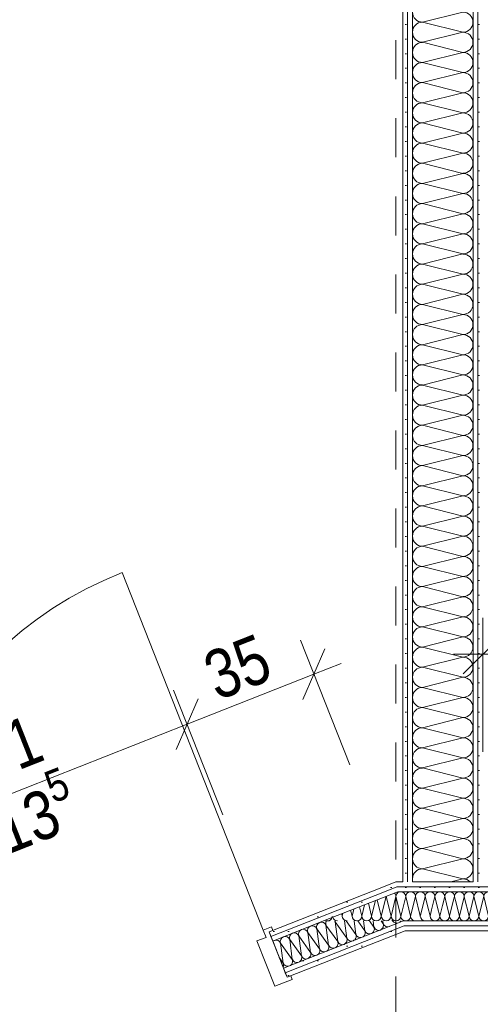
# Model space of a CAD drawing. Header units: metres. Extents: x -79 to 740, y -195 to 69.
# Tile 151 of 200: x 28.86 to 30.04, y 39.9 to 42.42. Entities that reach past the tile are written whole.
import ezdxf

# ---------------------------------------------------------------- set-up
doc = ezdxf.new("R2010")
doc.units = ezdxf.units.M
doc.header["$MEASUREMENT"] = 0
doc.linetypes.add('Strichlinie_ eng', pattern=[0.115, 0.075, -0.04])
for name, color, linetype in [('00 Schraffuren', 7, 'Continuous'), ('90 Allgemein Bemaßung', 7, 'Continuous'), ('Neubau_10 Wand innen GK', 7, 'Continuous')]:
    doc.layers.add(name, color=color, linetype=linetype)
doc.styles.add('ERSTELLTER_STIL_2', font='ARIALN.TTF')
doc.dimstyles.new('ERSTELLTER_STIL__1', dxfattribs={"dimtxt": 0.125, "dimasz": 0.095143, "dimexe": 0.18, "dimexo": 0.25, "dimgap": 0, "dimtad": 1, "dimzin": 0, "dimdsep": 46, "dimtxsty": 'ERSTELLTER_STIL_2', "dimblk": 'ARROWHEAD_6', "dimblk1": 'ARROWHEAD_6', "dimblk2": 'ARROWHEAD_6', "dimcen": 0.09, "dimclrd": 7, "dimclre": 7, "dimclrt": 7, "dimazin": 0, "dimtfac": 1, "dimtdec": 4, "dimtmove": 0, "dimatfit": 3, "dimfxl": 1, "dimtolj": 1, "dimtzin": 0, "dimarcsym": 0})
doc.dimstyles.new('ERSTELLTER_STIL__2', dxfattribs={"dimtxt": 0.125, "dimasz": 0.095143, "dimexe": 0.18, "dimexo": 0.25, "dimgap": 0, "dimtad": 1, "dimtih": 1, "dimtoh": 1, "dimzin": 0, "dimdsep": 46, "dimtxsty": 'ERSTELLTER_STIL_2', "dimblk": 'ARROWHEAD_6', "dimblk1": 'ARROWHEAD_6', "dimblk2": 'ARROWHEAD_6', "dimcen": 0.09, "dimclrd": 7, "dimclre": 7, "dimclrt": 7, "dimazin": 0, "dimtfac": 1, "dimtdec": 4, "dimtmove": 0, "dimatfit": 3, "dimfxl": 1, "dimtolj": 1, "dimtzin": 0, "dimarcsym": 0})
pattern_1 = [(0, (0, 0), (0, 0.0375), [0, -0.0375])]

# ---------------------------------------------------------------- blocks, each defined once
blk = doc.blocks.new('*X114')
at = {"layer": 'Neubau_10 Wand innen GK', "color": 8, "linetype": 'Continuous', "lineweight": 9}
for p, q in [((29.7447, 40.1561), (29.7375, 40.1272)), ((29.7543, 40.1599), (29.7625, 40.1272)), ((29.7725, 40.1671), (29.7625, 40.1272)), ((29.7771, 40.1689), (29.7875, 40.1272)), ((29.8, 40.1772), (29.7875, 40.1272)), ((29.8, 40.1772), (29.8125, 40.1272)), ((29.825, 40.1772), (29.8125, 40.1272)), ((29.825, 40.1772), (29.8375, 40.1272)), ((29.6861, 40.133), (29.6875, 40.1272)), ((29.6893, 40.1342), (29.6875, 40.1272)), ((29.7088, 40.142), (29.7125, 40.1272)), ((29.717, 40.1452), (29.7125, 40.1272)), ((29.7316, 40.1509), (29.7375, 40.1272)), ((29.8398, 40.1365), (29.8375, 40.1272))]:
    blk.add_line(p, q, dxfattribs=at)
for centre, start, end in [((29.8125, 40.1772), 176.4271, 180), ((29.7875, 40.1772), 0, 3.4869), ((29.8125, 40.1772), 0, 46.6551), ((29.8375, 40.1772), 125.9065, 180), ((29.7, 40.1272), 180, 270), ((29.725, 40.1272), 180, 270), ((29.725, 40.1272), 270, 0), ((29.75, 40.1272), 180, 270), ((29.75, 40.1272), 270, 0), ((29.775, 40.1272), 180, 270), ((29.775, 40.1272), 270, 0), ((29.8, 40.1272), 180, 270), ((29.8, 40.1272), 270, 0), ((29.825, 40.1272), 180, 270), ((29.825, 40.1272), 270, 0), ((29.85, 40.1272), 180, 239.4977), ((29.65, 40.1272), 240.4551, 270), ((29.65, 40.1272), 270, 342.6271), ((29.675, 40.1272), 195.4457, 270)]:
    blk.add_arc(centre, 0.0125, start, end, dxfattribs=at)
blk = doc.blocks.new('*X115')
at = {"layer": 'Neubau_10 Wand innen GK', "color": 8, "linetype": 'Continuous', "lineweight": 9}
for p, q in [((29.9443, 40.1543), (29.9375, 40.1272)), ((29.9547, 40.1584), (29.9625, 40.1272)), ((29.972, 40.1652), (29.9625, 40.1272)), ((29.9775, 40.1674), (29.9875, 40.1272)), ((29.9997, 40.1762), (29.9875, 40.1272)), ((30.0002, 40.1764), (30.0125, 40.1272)), ((30.025, 40.1772), (30.0125, 40.1272)), ((30.025, 40.1772), (30.0375, 40.1272)), ((30.05, 40.1772), (30.0375, 40.1272)), ((30.05, 40.1772), (30.0625, 40.1272)), ((30.075, 40.1772), (30.0625, 40.1272)), ((30.075, 40.1772), (30.0875, 40.1272)), ((30.1, 40.1772), (30.0875, 40.1272)), ((30.1, 40.1772), (30.1125, 40.1272)), ((30.125, 40.1772), (30.1125, 40.1272)), ((30.125, 40.1772), (30.1375, 40.1272)), ((30.15, 40.1772), (30.1375, 40.1272)), ((30.15, 40.1772), (30.1625, 40.1272)), ((30.175, 40.1772), (30.1625, 40.1272)), ((30.175, 40.1772), (30.1875, 40.1272)), ((30.2, 40.1772), (30.1875, 40.1272)), ((30.2, 40.1772), (30.2125, 40.1272)), ((30.225, 40.1772), (30.2125, 40.1272)), ((30.225, 40.1772), (30.2375, 40.1272)), ((30.25, 40.1772), (30.2375, 40.1272)), ((30.25, 40.1772), (30.2625, 40.1272)), ((30.275, 40.1772), (30.2625, 40.1272)), ((30.275, 40.1772), (30.2875, 40.1272)), ((30.3, 40.1772), (30.2875, 40.1272)), ((30.3, 40.1772), (30.3125, 40.1272)), ((30.325, 40.1772), (30.3125, 40.1272)), ((30.325, 40.1772), (30.3375, 40.1272)), ((30.35, 40.1772), (30.3375, 40.1272)), ((30.35, 40.1772), (30.3625, 40.1272)), ((30.375, 40.1772), (30.3625, 40.1272)), ((30.375, 40.1772), (30.3875, 40.1272)), ((30.4, 40.1772), (30.3875, 40.1272)), ((30.4, 40.1772), (30.4125, 40.1272)), ((30.425, 40.1772), (30.4125, 40.1272)), ((30.425, 40.1772), (30.4375, 40.1272)), ((30.45, 40.1772), (30.4375, 40.1272)), ((30.45, 40.1772), (30.4625, 40.1272)), ((30.475, 40.1772), (30.4625, 40.1272)), ((30.475, 40.1772), (30.4875, 40.1272)), ((30.5, 40.1772), (30.4875, 40.1272)), ((30.5, 40.1772), (30.5125, 40.1272)), ((30.525, 40.1772), (30.5125, 40.1272)), ((30.525, 40.1772), (30.5375, 40.1272)), ((30.55, 40.1772), (30.5375, 40.1272)), ((30.55, 40.1772), (30.5625, 40.1272)), ((30.575, 40.1772), (30.5625, 40.1272)), ((30.575, 40.1772), (30.5875, 40.1272)), ((30.6, 40.1772), (30.5875, 40.1272)), ((30.6, 40.1772), (30.6125, 40.1272)), ((30.625, 40.1772), (30.6125, 40.1272)), ((30.625, 40.1772), (30.6375, 40.1272)), ((30.65, 40.1772), (30.6375, 40.1272)), ((30.65, 40.1772), (30.6625, 40.1272)), ((30.675, 40.1772), (30.6625, 40.1272)), ((30.675, 40.1772), (30.6875, 40.1272)), ((30.7, 40.1772), (30.6875, 40.1272)), ((30.7, 40.1772), (30.7125, 40.1272)), ((30.725, 40.1772), (30.7125, 40.1272)), ((30.725, 40.1772), (30.7375, 40.1272)), ((30.75, 40.1772), (30.7375, 40.1272)), ((30.75, 40.1772), (30.7625, 40.1272)), ((30.775, 40.1772), (30.7625, 40.1272)), ((30.775, 40.1772), (30.7875, 40.1272)), ((30.8, 40.1772), (30.7875, 40.1272)), ((30.8, 40.1772), (30.8125, 40.1272)), ((30.825, 40.1772), (30.8125, 40.1272)), ((30.825, 40.1772), (30.8375, 40.1272)), ((30.85, 40.1772), (30.8375, 40.1272)), ((30.85, 40.1772), (30.8625, 40.1272)), ((30.875, 40.1772), (30.8625, 40.1272)), ((30.875, 40.1772), (30.8875, 40.1272)), ((30.9, 40.1772), (30.8875, 40.1272)), ((30.9, 40.1772), (30.9125, 40.1272)), ((30.925, 40.1772), (30.9125, 40.1272)), ((30.925, 40.1772), (30.9375, 40.1272)), ((30.95, 40.1772), (30.9375, 40.1272)), ((30.95, 40.1772), (30.9625, 40.1272)), ((30.975, 40.1772), (30.9625, 40.1272)), ((30.975, 40.1772), (30.9875, 40.1272)), ((31, 40.1772), (30.9875, 40.1272)), ((31, 40.1772), (31.0125, 40.1272)), ((31.025, 40.1772), (31.0125, 40.1272)), ((31.025, 40.1772), (31.0375, 40.1272)), ((31.05, 40.1772), (31.0375, 40.1272)), ((31.05, 40.1772), (31.0625, 40.1272)), ((31.075, 40.1772), (31.0625, 40.1272)), ((31.075, 40.1772), (31.0875, 40.1272)), ((31.1, 40.1772), (31.0875, 40.1272)), ((31.1, 40.1772), (31.1125, 40.1272)), ((31.125, 40.1772), (31.1125, 40.1272)), ((31.125, 40.1772), (31.1375, 40.1272)), ((31.15, 40.1772), (31.1375, 40.1272)), ((31.15, 40.1772), (31.1625, 40.1272)), ((31.175, 40.1772), (31.1625, 40.1272)), ((31.175, 40.1772), (31.1875, 40.1272)), ((31.2, 40.1772), (31.1875, 40.1272)), ((31.2, 40.1772), (31.2125, 40.1272)), ((31.225, 40.1772), (31.2125, 40.1272)), ((31.225, 40.1772), (31.2375, 40.1272)), ((31.25, 40.1772), (31.2375, 40.1272)), ((31.25, 40.1772), (31.2514, 40.1714)), ((29.8864, 40.1314), (29.8875, 40.1272)), ((29.8888, 40.1324), (29.8875, 40.1272)), ((29.9092, 40.1404), (29.9125, 40.1272)), ((29.9165, 40.1433), (29.9125, 40.1272)), ((29.9319, 40.1494), (29.9375, 40.1272))]:
    blk.add_line(p, q, dxfattribs=at)
for centre, start, end in [((30.0125, 40.1772), 0, 38.9457), ((30.0375, 40.1772), 90, 180), ((30.0375, 40.1772), 0, 90), ((30.0625, 40.1772), 90, 180), ((30.0625, 40.1772), 0, 90), ((30.0875, 40.1772), 90, 180), ((30.0875, 40.1772), 0, 90), ((30.1125, 40.1772), 90, 180), ((30.1125, 40.1772), 0, 90), ((30.1375, 40.1772), 90, 180), ((30.1375, 40.1772), 0, 90), ((30.1625, 40.1772), 90, 180), ((30.1625, 40.1772), 0, 90), ((30.1875, 40.1772), 90, 180), ((30.1875, 40.1772), 0, 90), ((30.2125, 40.1772), 90, 180), ((30.2125, 40.1772), 0, 90), ((30.2375, 40.1772), 90, 180), ((30.2375, 40.1772), 0, 90), ((30.2625, 40.1772), 90, 180), ((30.2625, 40.1772), 0, 90), ((30.2875, 40.1772), 90, 180), ((30.2875, 40.1772), 0, 90), ((30.3125, 40.1772), 90, 180), ((30.3125, 40.1772), 0, 90), ((30.3375, 40.1772), 90, 180), ((30.3375, 40.1772), 0, 90), ((30.3625, 40.1772), 90, 180), ((30.3625, 40.1772), 0, 90), ((30.3875, 40.1772), 90, 180), ((30.3875, 40.1772), 0, 90), ((30.4125, 40.1772), 90, 180), ((30.4125, 40.1772), 0, 90), ((30.4375, 40.1772), 90, 180), ((30.4375, 40.1772), 0, 90), ((30.4625, 40.1772), 90, 180), ((30.4625, 40.1772), 0, 90), ((30.4875, 40.1772), 90, 180), ((30.4875, 40.1772), 0, 90), ((30.5125, 40.1772), 90, 180), ((30.5125, 40.1772), 0, 90), ((30.5375, 40.1772), 90, 180), ((30.5375, 40.1772), 0, 90), ((30.5625, 40.1772), 90, 180), ((30.5625, 40.1772), 0, 90), ((30.5875, 40.1772), 90, 180), ((30.5875, 40.1772), 0, 90), ((30.6125, 40.1772), 90, 180), ((30.6125, 40.1772), 0, 90), ((30.6375, 40.1772), 90, 180), ((30.6375, 40.1772), 0, 90), ((30.6625, 40.1772), 90, 180), ((30.6625, 40.1772), 0, 90), ((30.6875, 40.1772), 90, 180), ((30.6875, 40.1772), 0, 90), ((30.7125, 40.1772), 90, 180), ((30.7125, 40.1772), 0, 90), ((30.7375, 40.1772), 90, 180), ((30.7375, 40.1772), 0, 90), ((30.7625, 40.1772), 90, 180), ((30.7625, 40.1772), 0, 90), ((30.7875, 40.1772), 90, 180), ((30.7875, 40.1772), 0, 90), ((30.8125, 40.1772), 90, 180), ((30.8125, 40.1772), 0, 90), ((30.8375, 40.1772), 90, 180), ((30.8375, 40.1772), 0, 90), ((30.8625, 40.1772), 90, 180), ((30.8625, 40.1772), 0, 90), ((30.8875, 40.1772), 90, 180), ((30.8875, 40.1772), 0, 90), ((30.9125, 40.1772), 90, 180), ((30.9125, 40.1772), 0, 90), ((30.9375, 40.1772), 90, 180), ((30.9375, 40.1772), 0, 90), ((30.9625, 40.1772), 90, 180), ((30.9625, 40.1772), 0, 90), ((30.9875, 40.1772), 90, 180), ((30.9875, 40.1772), 0, 90), ((31.0125, 40.1772), 90, 180), ((31.0125, 40.1772), 0, 90), ((31.0375, 40.1772), 90, 180), ((31.0375, 40.1772), 0, 90), ((31.0625, 40.1772), 90, 180), ((31.0625, 40.1772), 0, 90), ((31.0875, 40.1772), 90, 180), ((31.0875, 40.1772), 0, 90), ((31.1125, 40.1772), 90, 180), ((31.1125, 40.1772), 0, 90), ((31.1375, 40.1772), 90, 180), ((31.1375, 40.1772), 0, 90), ((31.1625, 40.1772), 90, 180), ((31.1625, 40.1772), 0, 90), ((31.1875, 40.1772), 90, 180), ((31.1875, 40.1772), 0, 90), ((31.2125, 40.1772), 90, 180), ((31.2125, 40.1772), 0, 90), ((31.2375, 40.1772), 90, 180), ((31.2375, 40.1772), 0, 90), ((31.2625, 40.1772), 152.2549, 180), ((29.9, 40.1272), 180, 270), ((29.925, 40.1272), 180, 270), ((29.925, 40.1272), 270, 0), ((29.95, 40.1272), 180, 270), ((29.95, 40.1272), 270, 0), ((29.975, 40.1272), 180, 270), ((29.975, 40.1272), 270, 0), ((30, 40.1272), 180, 270), ((30, 40.1272), 270, 0), ((30.025, 40.1272), 180, 270), ((30.025, 40.1272), 270, 0), ((30.05, 40.1272), 180, 270), ((30.05, 40.1272), 270, 0), ((30.075, 40.1272), 180, 270), ((30.075, 40.1272), 270, 0), ((30.1, 40.1272), 180, 270), ((30.1, 40.1272), 270, 0), ((30.125, 40.1272), 180, 270), ((30.125, 40.1272), 270, 0), ((30.15, 40.1272), 180, 270), ((30.15, 40.1272), 270, 0), ((30.175, 40.1272), 180, 270), ((30.175, 40.1272), 270, 0), ((30.2, 40.1272), 180, 270), ((30.2, 40.1272), 270, 0), ((30.225, 40.1272), 180, 270), ((30.225, 40.1272), 270, 0), ((30.25, 40.1272), 180, 270), ((30.25, 40.1272), 270, 0), ((30.275, 40.1272), 180, 270), ((30.275, 40.1272), 270, 0), ((30.3, 40.1272), 180, 270), ((30.3, 40.1272), 270, 0), ((30.325, 40.1272), 180, 270), ((30.325, 40.1272), 270, 0), ((30.35, 40.1272), 180, 270), ((30.35, 40.1272), 270, 0), ((30.375, 40.1272), 180, 270), ((30.375, 40.1272), 270, 0), ((30.4, 40.1272), 180, 270), ((30.4, 40.1272), 270, 0), ((30.425, 40.1272), 180, 270), ((30.425, 40.1272), 270, 0), ((30.45, 40.1272), 180, 270), ((30.45, 40.1272), 270, 0), ((30.475, 40.1272), 180, 270), ((30.475, 40.1272), 270, 0), ((30.5, 40.1272), 180, 270), ((30.5, 40.1272), 270, 0), ((30.525, 40.1272), 180, 270), ((30.525, 40.1272), 270, 0), ((30.55, 40.1272), 180, 270), ((30.55, 40.1272), 270, 0), ((30.575, 40.1272), 180, 270), ((30.575, 40.1272), 270, 0), ((30.6, 40.1272), 180, 270), ((30.6, 40.1272), 270, 0), ((30.625, 40.1272), 180, 270), ((30.625, 40.1272), 270, 0), ((30.65, 40.1272), 180, 270), ((30.65, 40.1272), 270, 0), ((30.675, 40.1272), 180, 270), ((30.675, 40.1272), 270, 0), ((30.7, 40.1272), 180, 270), ((30.7, 40.1272), 270, 0), ((30.725, 40.1272), 180, 270), ((30.725, 40.1272), 270, 0), ((30.75, 40.1272), 180, 270), ((30.75, 40.1272), 270, 0), ((30.775, 40.1272), 180, 270), ((30.775, 40.1272), 270, 0), ((30.8, 40.1272), 180, 270), ((30.8, 40.1272), 270, 0), ((30.825, 40.1272), 180, 270), ((30.825, 40.1272), 270, 0), ((30.85, 40.1272), 180, 270), ((30.85, 40.1272), 270, 0), ((30.875, 40.1272), 180, 270), ((30.875, 40.1272), 270, 0), ((30.9, 40.1272), 180, 270), ((30.9, 40.1272), 270, 0), ((30.925, 40.1272), 180, 270), ((30.925, 40.1272), 270, 0), ((30.95, 40.1272), 180, 270), ((30.95, 40.1272), 270, 0), ((30.975, 40.1272), 180, 270), ((30.975, 40.1272), 270, 0), ((31, 40.1272), 180, 270), ((31, 40.1272), 270, 0), ((31.025, 40.1272), 180, 270), ((31.025, 40.1272), 270, 0), ((31.05, 40.1272), 180, 270), ((31.05, 40.1272), 270, 0), ((31.075, 40.1272), 180, 270), ((31.075, 40.1272), 270, 0), ((31.1, 40.1272), 180, 270), ((31.1, 40.1272), 270, 0), ((31.125, 40.1272), 180, 270), ((31.125, 40.1272), 270, 0), ((31.15, 40.1272), 180, 270), ((31.15, 40.1272), 270, 0), ((31.175, 40.1272), 180, 270), ((31.175, 40.1272), 270, 0), ((31.2, 40.1272), 180, 270), ((31.2, 40.1272), 270, 0), ((31.225, 40.1272), 180, 270), ((31.225, 40.1272), 270, 0), ((31.25, 40.1272), 180, 270), ((29.85, 40.1272), 250.4318, 270), ((29.85, 40.1272), 270, 332.6505), ((29.875, 40.1272), 202.6366, 270), ((31.25, 40.1272), 270, 276.602)]:
    blk.add_arc(centre, 0.0125, start, end, dxfattribs=at)
blk = doc.blocks.new('*X117')
at = {"layer": 'Neubau_10 Wand innen GK', "color": 8, "linetype": 'Continuous', "lineweight": 9}
for p, q in [((29.85, 40.1772), (29.8398, 40.1365)), ((29.85, 40.1772), (29.8625, 40.1272)), ((29.875, 40.1772), (29.8625, 40.1272)), ((29.875, 40.1772), (29.8864, 40.1314)), ((29.9, 40.1772), (29.8888, 40.1324)), ((29.9, 40.1772), (29.9092, 40.1404)), ((29.925, 40.1772), (29.9165, 40.1433)), ((29.925, 40.1772), (29.9319, 40.1494)), ((29.95, 40.1772), (29.9443, 40.1543)), ((29.95, 40.1772), (29.9547, 40.1584)), ((29.975, 40.1772), (29.972, 40.1652)), ((29.975, 40.1772), (29.9775, 40.1674)), ((30, 40.1772), (29.9997, 40.1762)), ((30, 40.1772), (30.0002, 40.1764))]:
    blk.add_line(p, q, dxfattribs=at)
for centre, start, end in [((29.8375, 40.1772), 90, 125.9065), ((29.8375, 40.1772), 0, 90), ((29.8625, 40.1772), 90, 180), ((29.8625, 40.1772), 0, 90), ((29.8875, 40.1772), 90, 180), ((29.8875, 40.1772), 0, 90), ((29.9125, 40.1772), 90, 180), ((29.9125, 40.1772), 0, 90), ((29.9375, 40.1772), 90, 180), ((29.9375, 40.1772), 0, 90), ((29.9625, 40.1772), 90, 180), ((29.9625, 40.1772), 0, 90), ((29.9875, 40.1772), 90, 180), ((29.9875, 40.1772), 0, 90), ((30.0125, 40.1772), 90, 180), ((30.0125, 40.1772), 38.9458, 90), ((29.85, 40.1272), 332.6505, 0), ((29.875, 40.1272), 180, 202.6366), ((29.85, 40.1272), 239.4977, 250.4317)]:
    blk.add_arc(centre, 0.0125, start, end, dxfattribs=at)
blk = doc.blocks.new('*X119')
at = {"layer": 'Neubau_10 Wand innen GK', "color": 8, "linetype": 'Continuous', "lineweight": 9}
for p, q in [((29.8933, 42.4183), (29.9966, 42.4442)), ((29.8933, 42.4183), (29.9966, 42.3925)), ((29.8933, 42.3667), (29.9966, 42.3925)), ((29.8933, 42.3667), (29.9966, 42.3408)), ((29.8933, 42.315), (29.9966, 42.3408)), ((29.8933, 42.315), (29.9966, 42.2892)), ((29.8933, 42.2633), (29.9966, 42.2892)), ((29.8933, 42.2633), (29.9966, 42.2375)), ((29.8933, 42.2117), (29.9966, 42.2375)), ((29.8933, 42.2117), (29.9966, 42.1858)), ((29.8933, 42.16), (29.9966, 42.1858)), ((29.8933, 42.16), (29.9966, 42.1342)), ((29.8933, 42.1083), (29.9966, 42.1342)), ((29.8933, 42.1083), (29.9966, 42.0825)), ((29.8933, 42.0567), (29.9966, 42.0825)), ((29.8933, 42.0567), (29.9966, 42.0308)), ((29.8933, 42.005), (29.9966, 42.0308)), ((29.8933, 42.005), (29.9966, 41.9792)), ((29.8933, 41.9533), (29.9966, 41.9792)), ((29.8933, 41.9533), (29.9966, 41.9275)), ((29.8933, 41.9017), (29.9966, 41.9275)), ((29.8933, 41.9017), (29.9966, 41.8758)), ((29.8933, 41.85), (29.9966, 41.8758)), ((29.8933, 41.85), (29.9966, 41.8242)), ((29.8933, 41.7983), (29.9966, 41.8242)), ((29.8933, 41.7983), (29.9966, 41.7725)), ((29.8933, 41.7467), (29.9966, 41.7725)), ((29.8933, 41.7467), (29.9966, 41.7208)), ((29.8933, 41.695), (29.9966, 41.7208)), ((29.8933, 41.695), (29.9966, 41.6692)), ((29.8933, 41.6433), (29.9966, 41.6692)), ((29.8933, 41.6433), (29.9966, 41.6175)), ((29.8933, 41.5917), (29.9966, 41.6175)), ((29.8933, 41.5917), (29.9966, 41.5658)), ((29.8933, 41.54), (29.9966, 41.5658)), ((29.8933, 41.54), (29.9966, 41.5142)), ((29.8933, 41.4883), (29.9966, 41.5142)), ((29.8933, 41.4883), (29.9966, 41.4625)), ((29.8933, 41.4367), (29.9966, 41.4625)), ((29.8933, 41.4367), (29.9966, 41.4108)), ((29.8933, 41.385), (29.9966, 41.4108)), ((29.8933, 41.385), (29.9966, 41.3592)), ((29.8933, 41.3333), (29.9966, 41.3592)), ((29.8933, 41.3333), (29.9966, 41.3075)), ((29.8933, 41.2817), (29.9966, 41.3075)), ((29.8933, 41.2817), (29.9966, 41.2558)), ((29.8933, 41.23), (29.9966, 41.2558)), ((29.8933, 41.23), (29.9966, 41.2042)), ((29.8933, 41.1783), (29.9966, 41.2042)), ((29.8933, 41.1783), (29.9966, 41.1525)), ((29.8933, 41.1267), (29.9966, 41.1525)), ((29.8933, 41.1267), (29.9966, 41.1008)), ((29.8933, 41.075), (29.9966, 41.1008)), ((29.8933, 41.075), (29.9966, 41.0492)), ((29.8933, 41.0233), (29.9966, 41.0492)), ((29.8933, 41.0233), (29.9966, 40.9975)), ((29.8933, 40.9717), (29.9966, 40.9975)), ((29.8933, 40.9717), (29.9966, 40.9458)), ((29.8933, 40.92), (29.9966, 40.9458)), ((29.8933, 40.92), (29.9966, 40.8942)), ((29.8933, 40.8683), (29.9966, 40.8942)), ((29.8933, 40.8683), (29.9966, 40.8425)), ((29.8933, 40.8167), (29.9966, 40.8425)), ((29.8933, 40.8167), (29.9966, 40.7908)), ((29.8933, 40.765), (29.9966, 40.7908)), ((29.8933, 40.765), (29.9966, 40.7392)), ((29.8933, 40.7133), (29.9966, 40.7392)), ((29.8933, 40.7133), (29.9966, 40.6875)), ((29.8933, 40.6617), (29.9966, 40.6875)), ((29.8933, 40.6617), (29.9966, 40.6358)), ((29.8933, 40.61), (29.9966, 40.6358)), ((29.8933, 40.61), (29.9966, 40.5842)), ((29.8933, 40.5583), (29.9966, 40.5842)), ((29.8933, 40.5583), (29.9966, 40.5325)), ((29.8933, 40.5067), (29.9966, 40.5325)), ((29.8933, 40.5067), (29.9966, 40.4808)), ((29.8933, 40.455), (29.9966, 40.4808)), ((29.8933, 40.455), (29.9966, 40.4292)), ((29.8933, 40.4033), (29.9966, 40.4292)), ((29.8933, 40.4033), (29.9966, 40.3775)), ((29.8933, 40.3517), (29.9966, 40.3775)), ((29.8933, 40.3517), (29.9966, 40.3258)), ((29.8933, 40.3), (29.9966, 40.3258)), ((29.8933, 40.3), (29.9966, 40.2742)), ((29.8933, 40.2483), (29.9966, 40.2742)), ((29.8933, 40.2483), (29.9966, 40.2225)), ((29.9654, 40.2147), (29.9966, 40.2225))]:
    blk.add_line(p, q, dxfattribs=at)
for centre, start, end in [((29.8933, 42.4442), 180, 270), ((29.9966, 42.4183), 0, 90), ((29.8933, 42.3925), 90, 180), ((29.9966, 42.4183), 270, 0), ((29.8933, 42.3925), 180, 270), ((29.9966, 42.3667), 0, 90), ((29.8933, 42.3408), 90, 180), ((29.9966, 42.3667), 270, 0), ((29.8933, 42.3408), 180, 270), ((29.9966, 42.315), 0, 90), ((29.8933, 42.2892), 90, 180), ((29.9966, 42.315), 270, 0), ((29.8933, 42.2892), 180, 270), ((29.9966, 42.2633), 0, 90), ((29.8933, 42.2375), 90, 180), ((29.9966, 42.2633), 270, 0), ((29.8933, 42.2375), 180, 270), ((29.9966, 42.2117), 0, 90), ((29.8933, 42.1858), 90, 180), ((29.9966, 42.2117), 270, 0), ((29.8933, 42.1858), 180, 270), ((29.9966, 42.16), 0, 90), ((29.8933, 42.1342), 90, 180), ((29.9966, 42.16), 270, 0), ((29.8933, 42.1342), 180, 270), ((29.9966, 42.1083), 0, 90), ((29.8933, 42.0825), 90, 180), ((29.9966, 42.1083), 270, 0), ((29.8933, 42.0825), 180, 270), ((29.9966, 42.0567), 0, 90), ((29.8933, 42.0308), 90, 180), ((29.9966, 42.0567), 270, 0), ((29.8933, 42.0308), 180, 270), ((29.9966, 42.005), 0, 90), ((29.8933, 41.9792), 90, 180), ((29.9966, 42.005), 270, 0), ((29.8933, 41.9792), 180, 270), ((29.9966, 41.9533), 0, 90), ((29.8933, 41.9275), 90, 180), ((29.9966, 41.9533), 270, 0), ((29.8933, 41.9275), 180, 270), ((29.9966, 41.9017), 0, 90), ((29.8933, 41.8758), 90, 180), ((29.9966, 41.9017), 270, 0), ((29.8933, 41.8758), 180, 270), ((29.9966, 41.85), 0, 90), ((29.8933, 41.8242), 90, 180), ((29.9966, 41.85), 270, 0), ((29.8933, 41.8242), 180, 270), ((29.9966, 41.7983), 0, 90), ((29.8933, 41.7725), 90, 180), ((29.9966, 41.7983), 270, 0), ((29.8933, 41.7725), 180, 270), ((29.9966, 41.7467), 0, 90), ((29.8933, 41.7208), 90, 180), ((29.9966, 41.7467), 270, 0), ((29.8933, 41.7208), 180, 270), ((29.9966, 41.695), 0, 90), ((29.8933, 41.6692), 90, 180), ((29.9966, 41.695), 270, 0), ((29.8933, 41.6692), 180, 270), ((29.9966, 41.6433), 0, 90), ((29.8933, 41.6175), 90, 180), ((29.9966, 41.6433), 270, 0), ((29.8933, 41.6175), 180, 270), ((29.9966, 41.5917), 0, 90), ((29.8933, 41.5658), 90, 180), ((29.9966, 41.5917), 270, 0), ((29.8933, 41.5658), 180, 270), ((29.9966, 41.54), 0, 90), ((29.8933, 41.5142), 90, 180), ((29.9966, 41.54), 270, 0), ((29.8933, 41.5142), 180, 270), ((29.9966, 41.4883), 0, 90), ((29.8933, 41.4625), 90, 180), ((29.9966, 41.4883), 270, 0), ((29.8933, 41.4625), 180, 270), ((29.9966, 41.4367), 0, 90), ((29.8933, 41.4108), 90, 180), ((29.9966, 41.4367), 270, 0), ((29.8933, 41.4108), 180, 270), ((29.9966, 41.385), 0, 90), ((29.8933, 41.3592), 90, 180), ((29.9966, 41.385), 270, 0), ((29.8933, 41.3592), 180, 270), ((29.9966, 41.3333), 0, 90), ((29.8933, 41.3075), 90, 180), ((29.9966, 41.3333), 270, 0), ((29.8933, 41.3075), 180, 270), ((29.9966, 41.2817), 0, 90), ((29.8933, 41.2558), 90, 180), ((29.9966, 41.2817), 270, 0), ((29.8933, 41.2558), 180, 270), ((29.9966, 41.23), 0, 90), ((29.8933, 41.2042), 90, 180), ((29.9966, 41.23), 270, 0), ((29.8933, 41.2042), 180, 270), ((29.9966, 41.1783), 0, 90), ((29.8933, 41.1525), 90, 180), ((29.9966, 41.1783), 270, 0), ((29.8933, 41.1525), 180, 270), ((29.9966, 41.1267), 0, 90), ((29.8933, 41.1008), 90, 180), ((29.9966, 41.1267), 270, 0), ((29.8933, 41.1008), 180, 270), ((29.9966, 41.075), 0, 90), ((29.8933, 41.0492), 90, 180), ((29.9966, 41.075), 270, 0), ((29.8933, 41.0492), 180, 270), ((29.9966, 41.0233), 0, 90), ((29.8933, 40.9975), 90, 180), ((29.9966, 41.0233), 270, 0), ((29.8933, 40.9975), 180, 270), ((29.9966, 40.9717), 0, 90), ((29.8933, 40.9458), 90, 180), ((29.9966, 40.9717), 270, 0), ((29.8933, 40.9458), 180, 270), ((29.9966, 40.92), 0, 90), ((29.8933, 40.8942), 90, 180), ((29.9966, 40.92), 270, 0), ((29.8933, 40.8942), 180, 270), ((29.9966, 40.8683), 0, 90), ((29.8933, 40.8425), 90, 180), ((29.9966, 40.8683), 270, 0), ((29.8933, 40.8425), 180, 270), ((29.9966, 40.8167), 0, 90), ((29.8933, 40.7908), 90, 180), ((29.9966, 40.8167), 270, 0), ((29.8933, 40.7908), 180, 270), ((29.9966, 40.765), 0, 90), ((29.8933, 40.7392), 90, 180), ((29.9966, 40.765), 270, 0), ((29.8933, 40.7392), 180, 270), ((29.9966, 40.7133), 0, 90), ((29.8933, 40.6875), 90, 180), ((29.9966, 40.7133), 270, 0), ((29.8933, 40.6875), 180, 270), ((29.9966, 40.6617), 0, 90), ((29.8933, 40.6358), 90, 180), ((29.9966, 40.6617), 270, 0), ((29.8933, 40.6358), 180, 270), ((29.9966, 40.61), 0, 90), ((29.8933, 40.5842), 90, 180), ((29.9966, 40.61), 270, 0), ((29.8933, 40.5842), 180, 270), ((29.9966, 40.5583), 0, 90), ((29.8933, 40.5325), 90, 180), ((29.9966, 40.5583), 270, 0), ((29.8933, 40.5325), 180, 270), ((29.9966, 40.5067), 0, 90), ((29.8933, 40.4808), 90, 180), ((29.9966, 40.5067), 270, 0), ((29.8933, 40.4808), 180, 270), ((29.9966, 40.455), 0, 90), ((29.8933, 40.4292), 90, 180), ((29.9966, 40.455), 270, 0), ((29.8933, 40.4292), 180, 270), ((29.9966, 40.4033), 0, 90), ((29.8933, 40.3775), 90, 180), ((29.9966, 40.4033), 270, 0), ((29.8933, 40.3775), 180, 270), ((29.9966, 40.3517), 0, 90), ((29.8933, 40.3258), 90, 180), ((29.9966, 40.3517), 270, 0), ((29.8933, 40.3258), 180, 270), ((29.9966, 40.3), 0, 90), ((29.8933, 40.2742), 90, 180), ((29.9966, 40.3), 270, 0), ((29.8933, 40.2742), 180, 270), ((29.9966, 40.2483), 0, 90), ((29.8933, 40.2225), 90, 180), ((29.9966, 40.2483), 270, 0), ((29.8933, 40.2225), 180, 197.6119), ((29.9966, 40.1967), 44.2213, 90)]:
    blk.add_arc(centre, 0.0258, start, end, dxfattribs=at)
blk = doc.blocks.new('*X129')
at = {"layer": 'Neubau_10 Wand innen GK', "color": 8, "linetype": 'Continuous', "lineweight": 9}
for p, q in [((29.6458, 40.1037), (29.6758, 40.0617)), ((29.6458, 40.1037), (29.6526, 40.0526)), ((29.6691, 40.1128), (29.6758, 40.0617)), ((29.6691, 40.1128), (29.6991, 40.0709)), ((29.6933, 40.1147), (29.6991, 40.0709)), ((29.6976, 40.1147), (29.7223, 40.0801)), ((29.7178, 40.1147), (29.7223, 40.0801)), ((29.7274, 40.1147), (29.7456, 40.0893)), ((29.7422, 40.1147), (29.7456, 40.0893)), ((29.7572, 40.1147), (29.7688, 40.0985)), ((29.7667, 40.1147), (29.7688, 40.0985)), ((29.787, 40.1147), (29.7921, 40.1076)), ((29.7912, 40.1147), (29.7921, 40.1076)), ((29.5993, 40.0853), (29.6061, 40.0342)), ((29.5993, 40.0853), (29.6293, 40.0434)), ((29.6226, 40.0945), (29.6293, 40.0434)), ((29.6226, 40.0945), (29.6526, 40.0526)), ((29.5296, 40.0578), (29.5363, 40.0067)), ((29.5296, 40.0578), (29.5595, 40.0158)), ((29.5528, 40.0669), (29.5595, 40.0158)), ((29.5528, 40.0669), (29.5828, 40.025)), ((29.5761, 40.0761), (29.6061, 40.0342)), ((29.5761, 40.0761), (29.5828, 40.025)), ((29.5259, 40.0211), (29.5363, 40.0067))]:
    blk.add_line(p, q, dxfattribs=at)
for centre, start, end in [((29.6109, 40.0899), 21.5411, 111.5411), ((29.6342, 40.0991), 111.5411, 201.5411), ((29.6342, 40.0991), 21.5411, 111.5411), ((29.6575, 40.1082), 149.0003, 201.5411), ((29.6575, 40.1082), 21.5411, 30.9997), ((29.6807, 40.1174), 192.6681, 201.5411), ((29.7805, 40.103), 291.5411, 21.5411), ((29.8037, 40.1122), 201.5411, 291.5411), ((29.8037, 40.1122), 11.3497, 21.5411), ((29.827, 40.1214), 212.5164, 291.5411), ((29.827, 40.1214), 291.5411, 327.4836), ((29.5644, 40.0715), 111.5411, 201.5411), ((29.5644, 40.0715), 21.5411, 111.5411), ((29.5877, 40.0807), 111.5411, 201.5411), ((29.5877, 40.0807), 21.5411, 111.5411), ((29.6109, 40.0899), 111.5411, 201.5411), ((29.7107, 40.0755), 291.5411, 21.5411), ((29.7339, 40.0847), 201.5411, 291.5411), ((29.7339, 40.0847), 291.5411, 21.5411), ((29.7572, 40.0939), 201.5411, 291.5411), ((29.7572, 40.0939), 291.5411, 21.5411), ((29.7805, 40.103), 201.5411, 291.5411), ((29.5179, 40.0532), 111.5411, 131.7164), ((29.5179, 40.0532), 21.5411, 111.5411), ((29.5412, 40.0623), 111.5411, 201.5411), ((29.5412, 40.0623), 21.5411, 111.5411), ((29.6409, 40.048), 291.5411, 21.5411), ((29.6642, 40.0571), 201.5411, 291.5411), ((29.6642, 40.0571), 291.5411, 21.5411), ((29.6874, 40.0663), 201.5411, 291.5411), ((29.6874, 40.0663), 291.5411, 21.5411), ((29.7107, 40.0755), 201.5411, 291.5411), ((29.5944, 40.0296), 291.5411, 21.5411), ((29.6177, 40.0388), 201.5411, 291.5411), ((29.6177, 40.0388), 291.5411, 21.5411), ((29.6409, 40.048), 201.5411, 291.5411), ((29.5247, 40.0021), 332.4687, 21.5411), ((29.5479, 40.0113), 201.5411, 291.5411), ((29.5479, 40.0113), 291.5411, 21.5411), ((29.5712, 40.0204), 201.5411, 291.5411), ((29.5712, 40.0204), 291.5411, 21.5411), ((29.5944, 40.0296), 201.5411, 291.5411)]:
    blk.add_arc(centre, 0.0125, start, end, dxfattribs=at)
blk = doc.blocks.new('Blockrahmentür 1-Fl 27_26')
at = {"layer": 'Neubau_10 Wand innen GK', "color": 7, "linetype": 'Continuous', "lineweight": 13}
for p, q in [((0.4925, -0.01), (0.4925, 0.975)), ((-0.4925, -0.01), (-0.515, -0.01)), ((-0.515, -0.01), (-0.515, -0.02)), ((-0.515, -0.02), (-0.505, -0.02)), ((-0.505, -0.02), (-0.505, -0.145)), ((-0.505, -0.0325), (-0.505, -0.02)), ((-0.505, -0.0325), (-0.505, -0.02)), ((-0.4925, -0.03), (-0.4925, -0.01)), ((0.4925, -0.03), (0.4925, -0.01)), ((0.4925, -0.01), (0.515, -0.01)), ((0.515, -0.02), (0.505, -0.02)), ((0.505, -0.02), (0.505, -0.145)), ((0.505, -0.0325), (0.505, -0.02)), ((0.505, -0.0325), (0.505, -0.02)), ((0.515, -0.01), (0.515, -0.02)), ((-0.505, -0.045), (-0.505, -0.0325)), ((-0.505, -0.045), (-0.505, -0.0325)), ((-0.505, -0.12), (-0.505, -0.045)), ((-0.505, -0.12), (-0.505, -0.045)), ((-0.4675, -0.03), (-0.4925, -0.03)), ((-0.4675, -0.155), (-0.4675, -0.03)), ((0.4675, -0.155), (0.4675, -0.03)), ((0.4675, -0.03), (0.4925, -0.03)), ((0.505, -0.045), (0.505, -0.0325)), ((0.505, -0.045), (0.505, -0.0325)), ((0.505, -0.12), (0.505, -0.045)), ((0.505, -0.12), (0.505, -0.045)), ((-0.505, -0.1325), (-0.505, -0.12)), ((-0.505, -0.1325), (-0.505, -0.12)), ((0.505, -0.1325), (0.505, -0.12)), ((0.505, -0.1325), (0.505, -0.12)), ((-0.505, -0.145), (-0.515, -0.145)), ((-0.515, -0.145), (-0.515, -0.155)), ((-0.505, -0.145), (-0.505, -0.1325)), ((-0.505, -0.145), (-0.505, -0.1325)), ((0.505, -0.145), (0.505, -0.1325)), ((0.505, -0.145), (0.505, -0.1325)), ((0.505, -0.145), (0.515, -0.145)), ((0.515, -0.145), (0.515, -0.155)), ((-0.515, -0.155), (-0.4675, -0.155)), ((0.515, -0.155), (0.4675, -0.155))]:
    blk.add_line(p, q, dxfattribs=at)
at = {"layer": 'Neubau_10 Wand innen GK', "color": 7, "linetype": 'Continuous', "lineweight": 9}
blk.add_arc((0.4925, -0.01), 0.985, 90, 180, dxfattribs=at)
blk = doc.blocks.new('*D378')
at = {"layer": '90 Allgemein Bemaßung', "color": 7, "linetype": 'Continuous', "lineweight": 9}
for p, q in [((28.3504, 40.2483), (29.2899, 40.6191)), ((28.3786, 40.3133), (28.3222, 40.1833)), ((25.7114, 39.2066), (28.3504, 40.2483)), ((25.8032, 38.974), (25.6769, 39.2939)), ((25.7396, 39.2715), (25.6832, 39.1416)), ((25.6415, 39.179), (25.7114, 39.2066))]:
    blk.add_line(p, q, dxfattribs=at)
at = {"layer": '90 Allgemein Bemaßung', "color": 7, "lineweight": 9, "insert": (26.8767, 39.6622), "char_height": 0.125, "attachment_point": 7, "rotation": 21.5411, "style": 'ERSTELLTER_STIL_2'}
blk.add_mtext('\\A1;{\\pql;\\fArial Narrow|b0|i0|c0|p0;\\W1.000000;2,83\\fArial Narrow|b0|i0|c0|p0;\\W1.000000;\\A1{\\H.66x;\\S5^  ;}}', dxfattribs=at)
blk = doc.blocks.new('ARROWHEAD_6')
at = {"color": 0, "linetype": 'Continuous', "lineweight": 0}
for p, q in [((-0.5, -0.5), (0.5, 0.5)), ((0, 0), (-1, 0))]:
    blk.add_line(p, q, dxfattribs=at)
blk = doc.blocks.new('*D380')
at = {"layer": '90 Allgemein Bemaßung', "color": 7, "linetype": 'Continuous', "lineweight": 9}
for p, q in [((29.2899, 40.6191), (29.6147, 40.7474)), ((29.3817, 40.3866), (29.2554, 40.7065)), ((29.3181, 40.6841), (29.2617, 40.5542)), ((28.3504, 40.2483), (29.2899, 40.6191)), ((28.4422, 40.0158), (28.316, 40.3356)), ((28.3786, 40.3133), (28.3222, 40.1833)), ((25.7114, 39.2066), (28.3504, 40.2483))]:
    blk.add_line(p, q, dxfattribs=at)
at = {"layer": '90 Allgemein Bemaßung', "color": 7, "lineweight": 9, "char_height": 0.125, "attachment_point": 7, "rotation": 21.5411, "style": 'ERSTELLTER_STIL_2'}
for s, insert in [('\\A1;{\\pql;\\fArial Narrow|b0|i0|c0|p0;\\W1.000000;2,13\\fArial Narrow|b0|i0|c0|p0;\\W1.000000;\\A1{\\H.66x;\\S5^  ;}}', (28.7302, 40.2057)), ('\\A1;{\\pql;\\fArial Narrow|b0|i0|c0|p0;\\W1.000000;1,01}', (28.68, 40.4053))]:
    blk.add_mtext(s, dxfattribs=dict(at, insert=insert))
blk = doc.blocks.new('*D381')
at = {"layer": '90 Allgemein Bemaßung', "color": 7, "linetype": 'Continuous', "lineweight": 9}
for p, q in [((29.7065, 40.5148), (29.5802, 40.8347)), ((29.5865, 40.6824), (29.6429, 40.8123)), ((29.6147, 40.7474), (29.6846, 40.7749)), ((29.2899, 40.6191), (29.6147, 40.7474)), ((29.3181, 40.6841), (29.2617, 40.5542))]:
    blk.add_line(p, q, dxfattribs=at)
at = {"layer": '90 Allgemein Bemaßung', "color": 7, "lineweight": 9, "insert": (29.3682, 40.677), "char_height": 0.125, "attachment_point": 7, "rotation": 21.5411, "style": 'ERSTELLTER_STIL_2'}
blk.add_mtext('\\A1;{\\pql;\\fArial Narrow|b0|i0|c0|p0;\\W1.000000;35}', dxfattribs=at)
blk = doc.blocks.new('*D382')
at = {"layer": '90 Allgemein Bemaßung', "color": 7, "linetype": 'Continuous', "lineweight": 9}
for p, q in [((30.0475, 40.5481), (30.0475, 40.892)), ((31.2514, 40.5481), (31.2514, 40.892)), ((30.0975, 40.8482), (29.9974, 40.7481)), ((31.3015, 40.8482), (31.2014, 40.7481)), ((29.9723, 40.7981), (30.0475, 40.7981)), ((30.0475, 40.7981), (31.2514, 40.7981))]:
    blk.add_line(p, q, dxfattribs=at)
at = {"layer": '90 Allgemein Bemaßung', "color": 7, "lineweight": 9, "insert": (30.4821, 40.794), "char_height": 0.125, "attachment_point": 7, "style": 'ERSTELLTER_STIL_2'}
blk.add_mtext('\\A1;{\\pql;\\fArial Narrow|b0|i0|c0|p0;\\W1.000000;1,20\\fArial Narrow|b0|i0|c0|p0;\\W1.000000;\\A1{\\H.66x;\\S5^  ;}}', dxfattribs=at)

msp = doc.modelspace()

# ---------------------------------------------------------------- hatches: boundary and pattern name
at = {"layer": 'Neubau_10 Wand innen GK', "linetype": 'Continuous', "lineweight": 9}
h = msp.add_hatch(dxfattribs=at)
h.set_pattern_fill('Gipskarton_0001', color=8, style=0, pattern_type=2)
h.set_pattern_definition(pattern_1)
h.paths.add_polyline_path([(29.8425, 43.1719), (29.8425, 40.2147), (29.855, 40.2147), (29.855, 43.1719)])
h = msp.add_hatch(dxfattribs=at)
h.set_pattern_fill('Gipskarton_0001', color=8, style=0, pattern_type=2)
h.set_pattern_definition(pattern_1)
h.paths.add_polyline_path([(29.855, 43.1719), (29.855, 40.2147), (29.8675, 40.2147), (29.8675, 43.1719)])
h = msp.add_hatch(dxfattribs=at)
h.set_pattern_fill('Gipskarton_0001', color=8, style=0, pattern_type=2)
h.set_pattern_definition(pattern_1)
h.paths.add_polyline_path([(30.035, 40.2147), (30.035, 43.1719), (30.0225, 43.1719), (30.0225, 40.2147)])
h = msp.add_hatch(dxfattribs=at)
h.set_pattern_fill('Gipskarton_0001', color=8, style=0, pattern_type=2)
h.set_pattern_definition(pattern_1)
h.paths.add_polyline_path([(30.0475, 40.2147), (30.0475, 43.1719), (30.035, 43.1719), (30.035, 40.2147)])
h = msp.add_hatch(dxfattribs=at)
h.set_pattern_fill('Gipskarton_0001', color=8, style=0, pattern_type=2)
h.set_pattern_definition(pattern_1)
h.paths.add_polyline_path([(29.825, 40.2147), (29.7933, 40.2022), (29.8273, 40.2022)])
h = msp.add_hatch(dxfattribs=at)
h.set_pattern_fill('Gipskarton_0001', color=8, style=0, pattern_type=2)
h.set_pattern_definition(pattern_1)
h.paths.add_polyline_path([(29.859, 40.2147), (29.825, 40.2147), (29.8273, 40.2022)])
h = msp.add_hatch(dxfattribs=at)
h.set_pattern_fill('Gipskarton_0001', color=8, style=0, pattern_type=2)
h.set_pattern_definition(pattern_1)
h.paths.add_polyline_path([(29.859, 40.2147), (29.8273, 40.2022), (31.2514, 40.2022), (31.2514, 40.2147)])
h = msp.add_hatch(dxfattribs=at)
h.set_pattern_fill('Gipskarton_0001', color=8, style=0, pattern_type=2)
h.set_pattern_definition(pattern_1)
h.paths.add_polyline_path([(29.5002, 40.0865), (29.5047, 40.0748), (29.8273, 40.2022), (29.7933, 40.2022)])
h = msp.add_hatch(dxfattribs=at)
h.set_pattern_fill('Gipskarton_0001', color=8, style=0, pattern_type=2)
h.set_pattern_definition(pattern_1)
h.paths.add_polyline_path([(29.7957, 40.1897), (29.5047, 40.0748), (29.5093, 40.0632), (29.8297, 40.1897)])
h = msp.add_hatch(dxfattribs=at)
h.set_pattern_fill('Gipskarton_0001', color=8, style=0, pattern_type=2)
h.set_pattern_definition(pattern_1)
h.paths.add_polyline_path([(29.8273, 40.2022), (29.7957, 40.1897), (29.8297, 40.1897)])
h = msp.add_hatch(dxfattribs=at)
h.set_pattern_fill('Gipskarton_0001', color=8, style=0, pattern_type=2)
h.set_pattern_definition(pattern_1)
h.paths.add_polyline_path([(29.8614, 40.2022), (29.8273, 40.2022), (29.8297, 40.1897)])
h = msp.add_hatch(dxfattribs=at)
h.set_pattern_fill('Gipskarton_0001', color=8, style=0, pattern_type=2)
h.set_pattern_definition(pattern_1)
h.paths.add_polyline_path([(29.8297, 40.1897), (31.2514, 40.1897), (31.2514, 40.2022), (29.8614, 40.2022)])
h = msp.add_hatch(dxfattribs=at)
h.set_pattern_fill('Gipskarton_0001', color=8, style=0, pattern_type=2)
h.set_pattern_definition(pattern_1)
h.paths.add_polyline_path([(29.8123, 40.1022), (29.5369, 39.9935), (29.5415, 39.9818), (29.8464, 40.1022)])
h = msp.add_hatch(dxfattribs=at)
h.set_pattern_fill('Gipskarton_0001', color=8, style=0, pattern_type=2)
h.set_pattern_definition(pattern_1)
h.paths.add_polyline_path([(29.844, 40.1147), (29.8123, 40.1022), (29.8464, 40.1022)])
h = msp.add_hatch(dxfattribs=at)
h.set_pattern_fill('Gipskarton_0001', color=8, style=0, pattern_type=2)
h.set_pattern_definition(pattern_1)
h.paths.add_polyline_path([(29.8464, 40.1022), (29.8147, 40.0897), (29.8487, 40.0897)])
h = msp.add_hatch(dxfattribs=at)
h.set_pattern_fill('Gipskarton_0001', color=8, style=0, pattern_type=2)
h.set_pattern_definition(pattern_1)
h.paths.add_polyline_path([(29.878, 40.1147), (29.844, 40.1147), (29.8464, 40.1022)])
h = msp.add_hatch(dxfattribs=at)
h.set_pattern_fill('Gipskarton_0001', color=8, style=0, pattern_type=2)
h.set_pattern_definition(pattern_1)
h.paths.add_polyline_path([(29.878, 40.1147), (29.8464, 40.1022), (31.2514, 40.1022), (31.2514, 40.1147)])
h = msp.add_hatch(dxfattribs=at)
h.set_pattern_fill('Gipskarton_0001', color=8, style=0, pattern_type=2)
h.set_pattern_definition(pattern_1)
h.paths.add_polyline_path([(29.8804, 40.1022), (29.8464, 40.1022), (29.8487, 40.0897)])
h = msp.add_hatch(dxfattribs=at)
h.set_pattern_fill('Gipskarton_0001', color=8, style=0, pattern_type=2)
h.set_pattern_definition(pattern_1)
h.paths.add_polyline_path([(29.8804, 40.1022), (29.8487, 40.0897), (31.2514, 40.0897), (31.2514, 40.1022)])
h = msp.add_hatch(dxfattribs=at)
h.set_pattern_fill('Gipskarton_0001', color=8, style=0, pattern_type=2)
h.set_pattern_definition(pattern_1)
h.paths.add_polyline_path([(29.5415, 39.9818), (29.546, 39.9702), (29.8487, 40.0897), (29.8147, 40.0897)])

# ---------------------------------------------------------------- linework, layer by layer
at = {"layer": '00 Schraffuren', "color": 7, "linetype": 'Strichlinie_ eng', "lineweight": 9}
msp.add_line((29.825, 43.1719), (29.825, 39.1719), dxfattribs=at)
at = {"layer": 'Neubau_10 Wand innen GK', "color": 7, "linetype": 'Continuous', "lineweight": 13}
for p, q in [((29.855, 43.1719), (29.855, 40.2147)), ((29.8675, 43.1719), (29.8675, 40.2147)), ((30.0225, 40.2147), (30.0225, 43.1719)), ((30.035, 40.2147), (30.035, 43.1719)), ((29.7957, 40.1897), (29.5047, 40.0748)), ((29.8297, 40.1897), (29.6397, 40.1147)), ((29.8297, 40.1897), (29.6397, 40.1147)), ((29.8273, 40.2022), (29.7957, 40.1897)), ((29.8614, 40.2022), (29.8273, 40.2022)), ((30.034, 40.1897), (29.8297, 40.1897)), ((31.2514, 40.2022), (29.8614, 40.2022)), ((31.2514, 40.1897), (30.034, 40.1897)), ((29.6397, 40.1147), (29.5093, 40.0632)), ((29.5369, 39.9935), (29.8123, 40.1022)), ((29.5415, 39.9818), (29.8464, 40.1022)), ((29.844, 40.1147), (29.8123, 40.1022)), ((29.844, 40.1147), (29.8123, 40.1022)), ((29.844, 40.1147), (31.2514, 40.1147)), ((29.8464, 40.1022), (31.2514, 40.1022)), ((29.5047, 40.0748), (29.5002, 40.0865)), ((29.5093, 40.0632), (29.5047, 40.0748)), ((29.5369, 39.9935), (29.5093, 40.0632)), ((29.5415, 39.9818), (29.5369, 39.9935)), ((29.546, 39.9702), (29.5415, 39.9818))]:
    msp.add_line(p, q, dxfattribs=at)
at = {"layer": 'Neubau_10 Wand innen GK', "color": 7, "linetype": 'Continuous', "lineweight": 13, "flags": 128}
for points in [[(29.8425, 43.1719), (29.8425, 40.2147)], [(29.825, 40.2147), (29.7933, 40.2022)], [(29.8425, 40.2147), (29.825, 40.2147)], [(30.0225, 40.2147), (29.8675, 40.2147)], [(29.8675, 40.2147), (30.0225, 40.2147)], [(29.7933, 40.2022), (29.5002, 40.0865)], [(29.546, 39.9702), (29.8487, 40.0897)], [(29.8487, 40.0897), (31.2514, 40.0897)]]:
    msp.add_lwpolyline(points, dxfattribs=at)

# ---------------------------------------------------------------- block references
at = {"layer": 'Neubau_10 Wand innen GK', "color": 7, "lineweight": 9}
for name in ['*X119', '*X114', '*X117', '*X115', '*X129']:
    msp.add_blockref(name, (0, 0), dxfattribs=at)
at = {"layer": 'Neubau_10 Wand innen GK', "color": 7, "linetype": 'Continuous', "lineweight": 13, "rotation": 21.5411041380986}
msp.add_blockref('Blockrahmentür 1-Fl 27_26', (29.0231, 39.9197), dxfattribs=at)

# ---------------------------------------------------------------- dimensions: what is measured, and where the dimension line sits
at = {"layer": '90 Allgemein Bemaßung', "color": 7, "linetype": 'Continuous', "lineweight": 9}
dim = msp.add_linear_dim(base=(31.2514, 40.7981), p1=(30.0475, 40.2147), p2=(31.2514, 40.0897), dimstyle='ERSTELLTER_STIL__2', dxfattribs=at)
dim.commit()
dim.dimension.update_dxf_attribs({"geometry": '*D382', "text_midpoint": (30.8122, 40.8856), "dimtype": 160})
for base, p1, p2, picture, middle in [((29.2899, 40.6191), (28.5607, 39.7156), (29.5002, 40.0865), '*D380', (28.8075, 40.5228)), ((29.6147, 40.7474), (29.5002, 40.0865), (29.825, 40.2147), '*D381', (29.4338, 40.77)), ((28.3504, 40.2483), (25.9216, 38.6739), (28.5607, 39.7156), '*D378', (27.1501, 39.8686))]:
    dim = msp.add_linear_dim(base=base, p1=p1, p2=p2, angle=21.5411, dimstyle='ERSTELLTER_STIL__1', dxfattribs=at)
    dim.commit()
    dim.dimension.update_dxf_attribs({"geometry": picture, "text_midpoint": middle, "dimtype": 160, "text_rotation": 21.5411})

doc.saveas('drawing.dxf')
